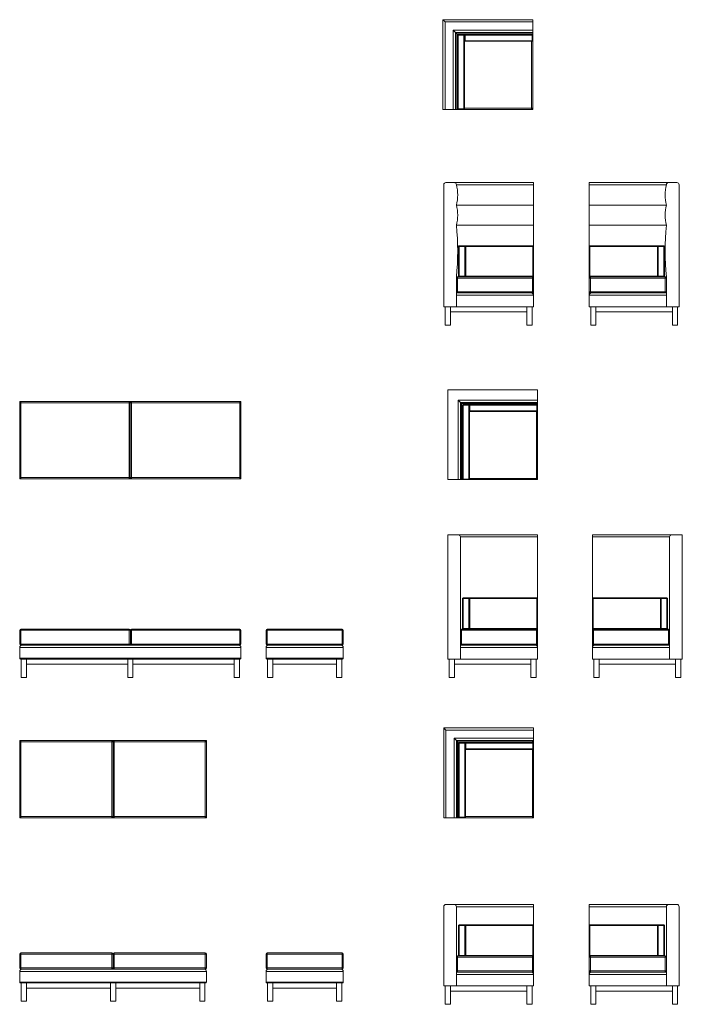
# Model space of a CAD drawing. Header units: millimetres. Extents: x 71 to 61091, y -7 to 19089.
# Tile 1 of 10: x 71 to 5822, y -6 to 8548. Entities that reach past the tile are written whole.
import ezdxf

# ---------------------------------------------------------------- set-up
doc = ezdxf.new("R2010")
doc.units = ezdxf.units.MM

msp = doc.modelspace()

# ---------------------------------------------------------------- linework, layer by layer
at = {"color": 7, "linetype": 'Continuous', "lineweight": 15}
for p, q in [((3763.8, 8527.8), (3743.8, 8547.8)), ((3743.8, 8547.8), (4523.8, 8547.8)), ((3743.8, 7767.8), (3743.8, 8547.8)), ((4523.8, 8527.8), (3763.8, 8527.8)), ((3763.8, 8527.8), (3763.8, 7767.8)), ((4523.8, 8547.8), (4523.8, 8527.8)), ((4523.8, 8457.8), (4523.8, 8527.8)), ((3833.8, 8457.8), (4523.8, 8457.8)), ((3833.8, 7767.8), (3833.8, 8457.8)), ((3833.8, 8457.8), (3853.8, 8437.8)), ((4523.8, 8437.8), (3853.8, 8437.8)), ((3853.8, 8437.8), (3853.8, 7767.8)), ((3865.8, 8425.8), (3853.8, 8437.8)), ((3865.8, 7767.8), (3865.8, 8425.8)), ((3865.8, 8425.8), (4523.8, 8425.8)), ((3871.8, 7772.8), (3871.8, 8414.8)), ((3871.8, 8414.8), (3876.8, 8414.8)), ((3876.8, 8419.8), (3926.8, 8419.8)), ((3876.8, 8414.8), (3876.8, 8419.8)), ((3876.8, 8414.8), (3876.8, 7772.8)), ((3926.8, 8414.8), (3876.8, 8414.8)), ((3926.8, 8419.8), (3926.8, 8414.8)), ((3926.8, 7772.8), (3926.8, 8414.8)), ((3926.8, 8414.8), (3931.8, 8414.8)), ((3931.8, 8414.8), (3936.8, 8414.8)), ((3931.8, 8364.8), (3931.8, 8414.8)), ((3931.8, 8414.8), (3931.8, 7772.8)), ((3936.8, 8414.8), (3936.8, 8419.8)), ((3936.8, 8419.8), (4518.8, 8419.8)), ((4518.8, 8414.8), (3936.8, 8414.8)), ((3936.8, 8414.8), (3936.8, 8364.8)), ((4518.8, 8414.8), (4518.8, 8419.8)), ((4518.8, 8364.8), (4518.8, 8414.8)), ((4518.8, 8414.8), (4523.8, 8414.8)), ((4523.8, 8457.8), (4523.8, 8437.8)), ((4523.8, 8437.8), (4523.8, 8425.8)), ((4523.8, 8425.8), (4523.8, 8414.8)), ((4523.8, 8414.8), (4523.8, 8364.8)), ((3936.8, 8364.8), (3931.8, 8364.8)), ((3936.8, 8364.8), (4518.8, 8364.8)), ((3936.8, 8359.8), (3936.8, 8364.8)), ((4518.8, 8359.8), (3936.8, 8359.8)), ((4523.8, 8364.8), (4518.8, 8364.8)), ((4518.8, 8359.8), (4518.8, 8364.8)), ((4523.8, 8364.8), (4523.8, 7777.8)), ((3763.8, 7767.8), (3743.8, 7767.8)), ((3763.8, 7767.8), (3833.8, 7767.8)), ((3853.8, 7767.8), (3833.8, 7767.8)), ((3865.8, 7767.8), (3853.8, 7767.8)), ((3876.8, 7767.8), (3865.8, 7767.8)), ((3871.8, 7772.8), (3876.8, 7772.8)), ((3876.8, 7772.8), (3926.8, 7772.8)), ((3876.8, 7767.8), (3876.8, 7772.8)), ((3926.8, 7767.8), (3876.8, 7767.8)), ((3926.8, 7772.8), (3931.8, 7772.8)), ((3926.8, 7772.8), (3926.8, 7767.8)), ((4513.8, 7767.8), (3926.8, 7767.8)), ((4513.8, 7777.8), (4523.8, 7777.8)), ((4513.8, 7777.8), (4513.8, 7767.8)), ((4523.8, 7767.8), (4513.8, 7767.8)), ((4523.8, 7767.8), (4520.9, 7770.7)), ((4523.8, 7777.8), (4523.8, 7767.8)), ((3751.1, 7113.5), (3751.1, 6053.5)), ((3771.1, 7133.5), (3841.1, 7133.5)), ((3841.1, 7133.5), (4531.1, 7133.5)), ((4531.1, 7113.5), (3861.1, 7113.5)), ((4531.1, 7133.5), (4531.1, 7113.5)), ((4531.1, 7113.5), (4531.1, 6937.5)), ((5014.6, 7113.5), (5014.6, 7133.5)), ((5014.6, 7133.5), (5704.6, 7133.5)), ((5014.6, 6937.5), (5014.6, 7113.5)), ((5684.6, 7113.5), (5014.6, 7113.5)), ((5704.6, 7133.5), (5774.6, 7133.5)), ((5794.6, 7113.5), (5794.6, 6053.5)), ((3861.1, 6937.5), (4531.1, 6937.5)), ((4531.1, 6937.5), (4531.1, 6761.5)), ((5014.6, 6761.5), (5014.6, 6937.5)), ((5684.6, 6937.5), (5014.6, 6937.5)), ((3861.1, 6761.5), (4531.1, 6761.5)), ((4531.1, 6761.5), (4531.1, 6578.5)), ((5684.6, 6761.5), (5014.6, 6761.5)), ((5014.6, 6578.5), (5014.6, 6761.5)), ((3879.1, 6318.5), (3879.1, 6578.5)), ((3884.1, 6578.5), (3879.1, 6578.5)), ((3884.1, 6583.5), (3934.1, 6583.5)), ((3884.1, 6578.5), (3884.1, 6583.5)), ((3884.1, 6578.5), (3884.1, 6318.5)), ((3934.1, 6578.5), (3884.1, 6578.5)), ((3934.1, 6583.5), (3934.1, 6578.5)), ((3934.1, 6318.5), (3934.1, 6578.5)), ((3939.1, 6578.5), (3934.1, 6578.5)), ((3944.1, 6578.5), (3939.1, 6578.5)), ((3939.1, 6578.5), (3939.1, 6318.5)), ((3944.1, 6578.5), (3944.1, 6583.5)), ((3944.1, 6583.5), (4526.1, 6583.5)), ((4526.1, 6578.5), (3944.1, 6578.5)), ((3944.1, 6578.5), (3944.1, 6318.5)), ((4526.1, 6578.5), (4526.1, 6583.5)), ((4531.1, 6578.5), (4526.1, 6578.5)), ((4526.1, 6318.5), (4526.1, 6578.5)), ((4531.1, 6578.5), (4531.1, 6318.5)), ((5014.6, 6318.5), (5014.6, 6578.5)), ((5019.6, 6578.5), (5014.6, 6578.5)), ((5019.6, 6583.5), (5611.6, 6583.5)), ((5019.6, 6583.5), (5019.6, 6578.5)), ((5019.6, 6578.5), (5019.6, 6318.5)), ((5611.6, 6578.5), (5606.6, 6578.5)), ((5606.6, 6318.5), (5606.6, 6578.5)), ((5611.6, 6583.5), (5661.6, 6583.5)), ((5611.6, 6578.5), (5611.6, 6583.5)), ((5661.6, 6578.5), (5611.6, 6578.5)), ((5611.6, 6578.5), (5611.6, 6318.5)), ((5661.6, 6583.5), (5661.6, 6578.5)), ((5661.6, 6318.5), (5661.6, 6578.5)), ((5666.6, 6578.5), (5661.6, 6578.5)), ((5666.6, 6578.5), (5666.6, 6318.5)), ((3861.1, 6313.5), (3861.1, 6053.5)), ((3861.1, 6313.5), (3871.1, 6313.5)), ((3861.1, 6303.5), (3871.1, 6303.5)), ((3871.1, 6303.5), (3871.1, 6313.5)), ((3871.1, 6313.5), (3884.1, 6313.5)), ((3871.1, 6303.5), (3871.1, 6183.5)), ((4521.1, 6303.5), (3871.1, 6303.5)), ((3884.1, 6318.5), (3879.1, 6318.5)), ((3884.1, 6313.5), (3884.1, 6318.5)), ((3884.1, 6318.5), (3934.1, 6318.5)), ((3934.1, 6313.5), (3884.1, 6313.5)), ((3934.1, 6318.5), (3934.1, 6313.5)), ((3939.1, 6318.5), (3934.1, 6318.5)), ((3934.1, 6313.5), (4521.1, 6313.5)), ((3944.1, 6318.5), (3939.1, 6318.5)), ((3944.1, 6318.5), (4526.1, 6318.5)), ((3944.1, 6313.5), (3944.1, 6318.5)), ((4526.1, 6313.5), (4521.1, 6313.5)), ((4521.1, 6313.5), (4521.1, 6303.5)), ((4521.1, 6183.5), (4521.1, 6303.5)), ((4521.1, 6303.5), (4531.1, 6303.5)), ((4531.1, 6318.5), (4526.1, 6318.5)), ((4526.1, 6313.5), (4526.1, 6318.5)), ((4526.1, 6313.5), (4531.1, 6313.5)), ((4531.1, 6318.5), (4531.1, 6313.5)), ((4531.1, 6313.5), (4531.1, 6303.5)), ((4531.1, 6303.5), (4531.1, 6183.5)), ((5019.6, 6318.5), (5014.6, 6318.5)), ((5014.6, 6313.5), (5014.6, 6318.5)), ((5019.6, 6313.5), (5014.6, 6313.5)), ((5014.6, 6313.5), (5014.6, 6303.5)), ((5014.6, 6183.5), (5014.6, 6303.5)), ((5014.6, 6303.5), (5024.6, 6303.5)), ((5019.6, 6318.5), (5019.6, 6313.5)), ((5024.6, 6313.5), (5019.6, 6313.5)), ((5024.6, 6313.5), (5611.6, 6313.5)), ((5024.6, 6313.5), (5024.6, 6303.5)), ((5024.6, 6303.5), (5024.6, 6183.5)), ((5674.6, 6303.5), (5024.6, 6303.5)), ((5611.6, 6318.5), (5606.6, 6318.5)), ((5611.6, 6313.5), (5611.6, 6318.5)), ((5611.6, 6318.5), (5661.6, 6318.5)), ((5661.6, 6313.5), (5611.6, 6313.5)), ((5661.6, 6318.5), (5661.6, 6313.5)), ((5666.6, 6318.5), (5661.6, 6318.5)), ((5661.6, 6313.5), (5674.6, 6313.5)), ((5674.6, 6313.5), (5674.6, 6303.5)), ((5684.6, 6313.5), (5674.6, 6313.5)), ((5674.6, 6183.5), (5674.6, 6303.5)), ((5674.6, 6303.5), (5684.6, 6303.5)), ((5684.6, 6313.5), (5684.6, 6053.5)), ((3861.1, 6183.5), (3871.1, 6183.5)), ((3861.1, 6173.5), (3871.1, 6173.5)), ((3871.1, 6173.5), (3871.1, 6183.5)), ((3871.1, 6183.5), (4521.1, 6183.5)), ((4521.1, 6173.5), (3871.1, 6173.5)), ((4521.1, 6183.5), (4521.1, 6173.5)), ((4521.1, 6183.5), (4531.1, 6183.5)), ((4531.1, 6183.5), (4531.1, 6153.5)), ((5014.6, 6183.5), (5024.6, 6183.5)), ((5014.6, 6183.5), (5014.6, 6153.5)), ((5024.6, 6183.5), (5674.6, 6183.5)), ((5024.6, 6183.5), (5024.6, 6173.5)), ((5674.6, 6173.5), (5024.6, 6173.5)), ((5674.6, 6183.5), (5684.6, 6183.5)), ((5674.6, 6183.5), (5674.6, 6173.5)), ((5674.6, 6173.5), (5684.6, 6173.5)), ((4531.1, 6153.5), (3861.1, 6153.5)), ((3861.1, 6153.5), (3861.1, 6053.5)), ((4531.1, 6153.5), (4531.1, 6053.5)), ((5014.6, 6153.5), (5014.6, 6053.5)), ((5684.6, 6153.5), (5014.6, 6153.5)), ((5684.6, 6153.5), (5684.6, 6053.5)), ((3751.1, 6053.5), (3861.1, 6053.5)), ((3764.1, 6053.5), (3764.1, 5893.5)), ((3809.1, 6053.5), (3809.1, 6008.5)), ((3809.1, 6053.5), (3809.1, 5893.5)), ((4473.1, 6008.5), (3809.1, 6008.5)), ((3861.1, 6053.5), (4531.1, 6053.5)), ((4473.1, 6053.5), (4473.1, 6008.5)), ((4473.1, 6053.5), (4473.1, 5893.5)), ((4518.1, 6053.5), (4518.1, 5893.5)), ((5014.6, 6053.5), (5684.6, 6053.5)), ((5027.6, 6053.5), (5027.6, 5893.5)), ((5072.6, 6008.5), (5072.6, 6053.5)), ((5072.6, 6053.5), (5072.6, 5893.5)), ((5072.6, 6008.5), (5736.6, 6008.5)), ((5684.6, 6053.5), (5794.6, 6053.5)), ((5736.6, 6008.5), (5736.6, 6053.5)), ((5736.6, 6053.5), (5736.6, 5893.5)), ((5781.6, 6053.5), (5781.6, 5893.5)), ((3764.1, 5893.5), (3809.1, 5893.5)), ((4473.1, 5893.5), (4518.1, 5893.5)), ((5027.6, 5893.5), (5072.6, 5893.5)), ((5736.6, 5893.5), (5781.6, 5893.5)), ((4565.9, 5332.4), (3785.9, 5332.4)), ((3785.9, 5332.4), (3785.9, 4552.4)), ((4565.9, 5242.4), (4565.9, 5332.4)), ((70.7, 5219.7), (70.7, 5229.7)), ((70.7, 5229.7), (80.7, 5229.7)), ((70.7, 5219.7), (80.7, 5219.7)), ((70.7, 4569.7), (70.7, 5219.7)), ((80.7, 5229.7), (80.7, 5219.7)), ((80.7, 5229.7), (1020.7, 5229.7)), ((1020.7, 5219.7), (80.7, 5219.7)), ((80.7, 5219.7), (80.7, 4569.7)), ((1020.7, 5229.7), (1020.7, 5219.7)), ((1020.7, 5229.7), (1040.7, 5229.7)), ((1020.7, 5219.7), (1030.7, 5219.7)), ((1020.7, 4569.7), (1020.7, 5219.7)), ((1030.7, 5219.7), (1030.7, 4569.7)), ((1030.7, 5219.7), (1040.7, 5219.7)), ((1040.7, 5229.7), (1040.7, 5219.7)), ((1040.7, 5229.7), (1980.7, 5229.7)), ((1980.7, 5219.7), (1040.7, 5219.7)), ((1040.7, 5219.7), (1040.7, 4569.7)), ((1980.7, 5229.7), (1980.7, 5219.7)), ((1980.7, 5229.7), (1990.7, 5229.7)), ((1980.7, 5219.7), (1990.7, 5219.7)), ((1980.7, 4569.7), (1980.7, 5219.7)), ((1990.7, 5229.7), (1990.7, 5219.7)), ((1990.7, 5219.7), (1990.7, 4569.7)), ((3875.9, 5242.4), (4565.9, 5242.4)), ((3875.9, 4552.4), (3875.9, 5242.4)), ((3875.9, 5242.4), (3895.9, 5222.4)), ((3895.9, 5222.4), (3895.9, 4552.4)), ((4565.9, 5222.4), (3895.9, 5222.4)), ((3905.9, 5222.4), (3905.9, 5212.4)), ((4555.9, 5212.4), (4555.9, 5222.4)), ((4565.9, 5242.4), (4565.9, 5222.4)), ((4565.9, 5222.4), (4565.9, 5212.4)), ((3895.9, 5212.4), (3905.9, 5212.4)), ((4555.9, 5212.4), (3905.9, 5212.4)), ((3905.9, 5212.4), (3905.9, 4562.4)), ((3913.9, 4557.4), (3913.9, 5199.4)), ((3913.9, 5199.4), (3918.9, 5199.4)), ((3918.9, 5204.4), (3968.9, 5204.4)), ((3918.9, 5199.4), (3918.9, 5204.4)), ((3918.9, 5199.4), (3918.9, 4557.4)), ((3968.9, 5199.4), (3918.9, 5199.4)), ((3968.9, 5204.4), (3968.9, 5199.4)), ((3968.9, 4557.4), (3968.9, 5199.4)), ((3968.9, 5199.4), (3973.9, 5199.4)), ((3973.9, 5149.4), (3973.9, 5199.4)), ((3973.9, 5199.4), (3978.9, 5199.4)), ((3973.9, 5199.4), (3973.9, 4557.4)), ((3978.9, 5149.4), (3973.9, 5149.4)), ((3978.9, 5199.4), (3978.9, 5204.4)), ((3978.9, 5204.4), (4560.9, 5204.4)), ((3978.9, 5199.4), (3978.9, 5149.4)), ((4560.9, 5199.4), (3978.9, 5199.4)), ((3978.9, 5149.4), (4560.9, 5149.4)), ((3978.9, 5144.4), (3978.9, 5149.4)), ((4560.9, 5144.4), (3978.9, 5144.4)), ((4555.9, 5212.4), (4565.9, 5212.4)), ((4560.9, 5199.4), (4560.9, 5204.4)), ((4560.9, 5149.4), (4560.9, 5199.4)), ((4560.9, 5199.4), (4565.9, 5199.4)), ((4565.9, 5149.4), (4560.9, 5149.4)), ((4560.9, 5144.4), (4560.9, 5149.4)), ((4565.9, 5212.4), (4565.9, 5199.4)), ((4565.9, 5199.4), (4565.9, 5149.4)), ((4565.9, 5149.4), (4565.9, 4562.4)), ((80.7, 4569.7), (70.7, 4569.7)), ((70.7, 4559.7), (70.7, 4569.7)), ((80.7, 4559.7), (70.7, 4559.7)), ((80.7, 4569.7), (1020.7, 4569.7)), ((80.7, 4569.7), (80.7, 4559.7)), ((1020.7, 4559.7), (80.7, 4559.7)), ((1030.7, 4569.7), (1020.7, 4569.7)), ((1020.7, 4569.7), (1020.7, 4559.7)), ((1040.7, 4559.7), (1020.7, 4559.7)), ((1040.7, 4569.7), (1030.7, 4569.7)), ((1040.7, 4569.7), (1980.7, 4569.7)), ((1040.7, 4569.7), (1040.7, 4559.7)), ((1980.7, 4559.7), (1040.7, 4559.7)), ((1990.7, 4569.7), (1980.7, 4569.7)), ((1980.7, 4569.7), (1980.7, 4559.7)), ((1990.7, 4559.7), (1980.7, 4559.7)), ((1990.7, 4569.7), (1990.7, 4559.7)), ((3785.9, 4552.4), (3875.9, 4552.4)), ((3895.9, 4552.4), (3875.9, 4552.4)), ((3895.9, 4562.4), (3905.9, 4562.4)), ((3905.9, 4552.4), (3895.9, 4552.4)), ((3905.9, 4552.4), (3905.9, 4562.4)), ((3918.9, 4552.4), (3905.9, 4552.4)), ((3913.9, 4557.4), (3918.9, 4557.4)), ((3918.9, 4557.4), (3968.9, 4557.4)), ((3918.9, 4552.4), (3918.9, 4557.4)), ((3968.9, 4552.4), (3918.9, 4552.4)), ((3968.9, 4557.4), (3973.9, 4557.4)), ((3968.9, 4557.4), (3968.9, 4552.4)), ((4555.9, 4552.4), (3968.9, 4552.4)), ((4555.9, 4562.4), (4565.9, 4562.4)), ((4555.9, 4562.4), (4555.9, 4552.4)), ((4565.9, 4552.4), (4555.9, 4552.4)), ((4565.9, 4552.4), (4563, 4555.3)), ((4565.9, 4562.4), (4565.9, 4552.4)), ((3785.9, 4073.8), (3785.9, 2993.8)), ((3785.9, 4073.8), (3875.9, 4073.8)), ((3875.9, 4073.8), (4565.9, 4073.8)), ((3895.9, 4053.8), (3895.9, 2993.8)), ((4565.9, 4053.8), (3895.9, 4053.8)), ((4565.9, 4073.8), (4565.9, 4053.8)), ((4565.9, 4053.8), (4565.9, 3518.8)), ((5042.3, 4053.8), (5042.3, 4073.8)), ((5042.3, 4073.8), (5732.3, 4073.8)), ((5712.3, 4053.8), (5042.3, 4053.8)), ((5042.3, 4053.8), (5042.3, 3518.8)), ((5712.3, 4053.8), (5712.3, 2993.8)), ((5732.3, 4073.8), (5822.3, 4073.8)), ((5822.3, 4073.8), (5822.3, 2993.8)), ((3918.9, 3518.8), (3913.9, 3518.8)), ((3913.9, 3258.8), (3913.9, 3518.8)), ((3918.9, 3518.8), (3918.9, 3523.8)), ((3918.9, 3523.8), (3968.9, 3523.8)), ((3968.9, 3518.8), (3918.9, 3518.8)), ((3918.9, 3518.8), (3918.9, 3258.8)), ((3968.9, 3523.8), (3968.9, 3518.8)), ((3973.9, 3518.8), (3968.9, 3518.8)), ((3968.9, 3258.8), (3968.9, 3518.8)), ((3978.9, 3518.8), (3973.9, 3518.8)), ((3973.9, 3518.8), (3973.9, 3258.8)), ((3978.9, 3518.8), (3978.9, 3523.8)), ((3978.9, 3523.8), (4560.9, 3523.8)), ((3978.9, 3518.8), (3978.9, 3258.8)), ((4560.9, 3518.8), (3978.9, 3518.8)), ((4560.9, 3518.8), (4560.9, 3523.8)), ((4560.9, 3258.8), (4560.9, 3518.8)), ((4565.9, 3518.8), (4560.9, 3518.8)), ((4565.9, 3518.8), (4565.9, 3258.8)), ((5042.3, 3258.8), (5042.3, 3518.8)), ((5047.3, 3518.8), (5042.3, 3518.8)), ((5047.3, 3523.8), (5639.3, 3523.8)), ((5047.3, 3523.8), (5047.3, 3518.8)), ((5047.3, 3518.8), (5047.3, 3258.8)), ((5639.3, 3518.8), (5634.3, 3518.8)), ((5634.3, 3258.8), (5634.3, 3518.8)), ((5639.3, 3523.8), (5689.3, 3523.8)), ((5639.3, 3518.8), (5639.3, 3523.8)), ((5639.3, 3518.8), (5639.3, 3258.8)), ((5689.3, 3518.8), (5639.3, 3518.8)), ((5689.3, 3523.8), (5689.3, 3518.8)), ((5689.3, 3258.8), (5689.3, 3518.8)), ((5694.3, 3518.8), (5689.3, 3518.8)), ((5694.3, 3518.8), (5694.3, 3258.8)), ((81.2, 3253.8), (1021.2, 3253.8)), ((81.2, 3253.8), (81.2, 3243.8)), ((1021.2, 3253.8), (1021.2, 3243.8)), ((1041.2, 3253.8), (1981.2, 3253.8)), ((1041.2, 3253.8), (1041.2, 3243.8)), ((1981.2, 3253.8), (1981.2, 3243.8)), ((2219.5, 3243.8), (2219.5, 3253.8)), ((2219.5, 3253.8), (2869.5, 3253.8)), ((2869.5, 3253.8), (2869.5, 3243.8)), ((3905.9, 3243.8), (3905.9, 3253.8)), ((3905.9, 3253.8), (3918.9, 3253.8)), ((3918.9, 3258.8), (3913.9, 3258.8)), ((3918.9, 3253.8), (3918.9, 3258.8)), ((3918.9, 3258.8), (3968.9, 3258.8)), ((3968.9, 3253.8), (3918.9, 3253.8)), ((3968.9, 3258.8), (3968.9, 3253.8)), ((3973.9, 3258.8), (3968.9, 3258.8)), ((3968.9, 3253.8), (4555.9, 3253.8)), ((3978.9, 3258.8), (3973.9, 3258.8)), ((3978.9, 3258.8), (4560.9, 3258.8)), ((3978.9, 3253.8), (3978.9, 3258.8)), ((4560.9, 3253.8), (4555.9, 3253.8)), ((4555.9, 3253.8), (4555.9, 3243.8)), ((4565.9, 3258.8), (4560.9, 3258.8)), ((4560.9, 3253.8), (4560.9, 3258.8)), ((4565.9, 3258.8), (4565.9, 3243.8)), ((5047.3, 3258.8), (5042.3, 3258.8)), ((5042.3, 3258.8), (5042.3, 3243.8)), ((5047.3, 3258.8), (5047.3, 3253.8)), ((5052.3, 3253.8), (5047.3, 3253.8)), ((5052.3, 3253.8), (5639.3, 3253.8)), ((5052.3, 3253.8), (5052.3, 3243.8)), ((5639.3, 3258.8), (5634.3, 3258.8)), ((5639.3, 3253.8), (5639.3, 3258.8)), ((5639.3, 3258.8), (5689.3, 3258.8)), ((5689.3, 3253.8), (5639.3, 3253.8)), ((5689.3, 3258.8), (5689.3, 3253.8)), ((5694.3, 3258.8), (5689.3, 3258.8)), ((5689.3, 3253.8), (5702.3, 3253.8)), ((5702.3, 3253.8), (5702.3, 3243.8)), ((81.2, 3243.8), (71.2, 3243.8)), ((71.2, 3123.8), (71.2, 3243.8)), ((1021.2, 3243.8), (81.2, 3243.8)), ((81.2, 3243.8), (81.2, 3123.8)), ((1021.2, 3123.8), (1021.2, 3243.8)), ((1031.2, 3243.8), (1021.2, 3243.8)), ((1031.2, 3243.8), (1031.2, 3123.8)), ((1041.2, 3243.8), (1031.2, 3243.8)), ((1041.2, 3243.8), (1041.2, 3123.8)), ((1981.2, 3243.8), (1041.2, 3243.8)), ((1981.2, 3123.8), (1981.2, 3243.8)), ((1991.2, 3243.8), (1981.2, 3243.8)), ((1991.2, 3243.8), (1991.2, 3123.8)), ((2209.5, 3123.8), (2209.5, 3243.8)), ((2219.5, 3243.8), (2209.5, 3243.8)), ((2869.5, 3243.8), (2219.5, 3243.8)), ((2219.5, 3243.8), (2219.5, 3123.8)), ((2869.5, 3123.8), (2869.5, 3243.8)), ((2879.5, 3243.8), (2869.5, 3243.8)), ((2879.5, 3243.8), (2879.5, 3123.8)), ((3895.9, 3243.8), (3905.9, 3243.8)), ((3905.9, 3243.8), (3905.9, 3123.8)), ((4555.9, 3243.8), (3905.9, 3243.8)), ((4555.9, 3123.8), (4555.9, 3243.8)), ((4555.9, 3243.8), (4565.9, 3243.8)), ((4565.9, 3243.8), (4565.9, 3123.8)), ((5042.3, 3123.8), (5042.3, 3243.8)), ((5042.3, 3243.8), (5052.3, 3243.8)), ((5052.3, 3243.8), (5052.3, 3123.8)), ((5702.3, 3243.8), (5052.3, 3243.8)), ((5702.3, 3123.8), (5702.3, 3243.8)), ((5702.3, 3243.8), (5712.3, 3243.8)), ((81.2, 3123.8), (71.2, 3123.8)), ((1991.2, 3093.8), (71.2, 3093.8)), ((71.2, 3093.8), (71.2, 2999.8)), ((81.2, 3123.8), (81.2, 3113.8)), ((81.2, 3123.8), (1021.2, 3123.8)), ((1021.2, 3113.8), (81.2, 3113.8)), ((1021.2, 3123.8), (1021.2, 3113.8)), ((1031.2, 3123.8), (1021.2, 3123.8)), ((1021.2, 3113.8), (1041.2, 3113.8)), ((1041.2, 3123.8), (1031.2, 3123.8)), ((1041.2, 3123.8), (1981.2, 3123.8)), ((1041.2, 3123.8), (1041.2, 3113.8)), ((1981.2, 3113.8), (1041.2, 3113.8)), ((1981.2, 3123.8), (1981.2, 3113.8)), ((1991.2, 3123.8), (1981.2, 3123.8)), ((1991.2, 3093.8), (1991.2, 2999.8)), ((2219.5, 3123.8), (2209.5, 3123.8)), ((2879.5, 3093.8), (2209.5, 3093.8)), ((2209.5, 3093.8), (2209.5, 2999.8)), ((2219.5, 3123.8), (2869.5, 3123.8)), ((2219.5, 3123.8), (2219.5, 3113.8)), ((2869.5, 3113.8), (2219.5, 3113.8)), ((2879.5, 3123.8), (2869.5, 3123.8)), ((2869.5, 3113.8), (2869.5, 3123.8)), ((2879.5, 3093.8), (2879.5, 2999.8)), ((3895.9, 3123.8), (3905.9, 3123.8)), ((3895.9, 3113.8), (3905.9, 3113.8)), ((4565.9, 3093.8), (3895.9, 3093.8)), ((3895.9, 3093.8), (3895.9, 2993.8)), ((3905.9, 3113.8), (3905.9, 3123.8)), ((3905.9, 3123.8), (4555.9, 3123.8)), ((4555.9, 3113.8), (3905.9, 3113.8)), ((4555.9, 3123.8), (4555.9, 3113.8)), ((4555.9, 3123.8), (4565.9, 3123.8)), ((4565.9, 3123.8), (4565.9, 3093.8)), ((4565.9, 3093.8), (4565.9, 2993.8)), ((5042.3, 3123.8), (5052.3, 3123.8)), ((5042.3, 3123.8), (5042.3, 3093.8)), ((5712.3, 3093.8), (5042.3, 3093.8)), ((5042.3, 3093.8), (5042.3, 2993.8)), ((5052.3, 3123.8), (5702.3, 3123.8)), ((5052.3, 3123.8), (5052.3, 3113.8)), ((5702.3, 3113.8), (5052.3, 3113.8)), ((5702.3, 3123.8), (5712.3, 3123.8)), ((5702.3, 3123.8), (5702.3, 3113.8)), ((5702.3, 3113.8), (5712.3, 3113.8)), ((5712.3, 3093.8), (5712.3, 2993.8)), ((71.2, 2999.8), (1991.2, 2999.8)), ((2209.5, 2999.8), (2879.5, 2999.8)), ((1985.2, 2993.8), (77.2, 2993.8)), ((84.2, 2993.8), (84.2, 2833.8)), ((129.2, 2948.8), (129.2, 2993.8)), ((129.2, 2993.8), (129.2, 2833.8)), ((129.2, 2948.8), (1008.7, 2948.8)), ((1008.7, 2948.8), (1008.7, 2993.8)), ((1008.7, 2993.8), (1008.7, 2833.8)), ((1053.7, 2948.8), (1053.7, 2993.8)), ((1053.7, 2993.8), (1053.7, 2833.8)), ((1053.7, 2948.8), (1933.2, 2948.8)), ((1933.2, 2948.8), (1933.2, 2993.8)), ((1933.2, 2993.8), (1933.2, 2833.8)), ((1978.2, 2993.8), (1978.2, 2833.8)), ((2873.5, 2993.8), (2215.5, 2993.8)), ((2222.5, 2993.8), (2222.5, 2833.8)), ((2267.5, 2948.8), (2267.5, 2993.8)), ((2267.5, 2993.8), (2267.5, 2833.8)), ((2267.5, 2948.8), (2821.5, 2948.8)), ((2821.5, 2948.8), (2821.5, 2993.8)), ((2821.5, 2993.8), (2821.5, 2833.8)), ((2866.5, 2993.8), (2866.5, 2833.8)), ((3785.9, 2993.8), (3895.9, 2993.8)), ((3798.9, 2993.8), (3798.9, 2833.8)), ((3843.9, 2993.8), (3843.9, 2948.8)), ((3843.9, 2993.8), (3843.9, 2833.8)), ((4507.9, 2948.8), (3843.9, 2948.8)), ((3895.9, 2993.8), (4565.9, 2993.8)), ((4507.9, 2993.8), (4507.9, 2948.8)), ((4507.9, 2993.8), (4507.9, 2833.8)), ((4552.9, 2993.8), (4552.9, 2833.8)), ((5042.3, 2993.8), (5712.3, 2993.8)), ((5055.3, 2993.8), (5055.3, 2833.8)), ((5100.3, 2948.8), (5100.3, 2993.8)), ((5100.3, 2993.8), (5100.3, 2833.8)), ((5100.3, 2948.8), (5764.3, 2948.8)), ((5712.3, 2993.8), (5822.3, 2993.8)), ((5764.3, 2948.8), (5764.3, 2993.8)), ((5764.3, 2993.8), (5764.3, 2833.8)), ((5809.3, 2993.8), (5809.3, 2833.8)), ((84.2, 2833.8), (129.2, 2833.8)), ((1008.7, 2833.8), (1053.7, 2833.8)), ((1933.2, 2833.8), (1978.2, 2833.8)), ((2222.5, 2833.8), (2267.5, 2833.8)), ((2821.5, 2833.8), (2866.5, 2833.8)), ((3798.9, 2833.8), (3843.9, 2833.8)), ((4507.9, 2833.8), (4552.9, 2833.8)), ((5055.3, 2833.8), (5100.3, 2833.8)), ((5764.3, 2833.8), (5809.3, 2833.8)), ((3771.1, 2375.1), (3751.1, 2395.1)), ((3751.1, 2395.1), (4531.1, 2395.1)), ((3751.1, 1615.1), (3751.1, 2395.1)), ((4531.1, 2395.1), (4531.1, 2375.1)), ((4531.1, 2375.1), (3771.1, 2375.1)), ((3771.1, 2375.1), (3771.1, 1615.1)), ((4531.1, 2305.1), (4531.1, 2375.1)), ((71.2, 2275.1), (71.2, 2285.1)), ((71.2, 2285.1), (74.1, 2282.2)), ((71.2, 2285.1), (81.2, 2285.1)), ((71.2, 2275.1), (81.2, 2275.1)), ((71.2, 1625.1), (71.2, 2275.1)), ((81.2, 2285.1), (81.2, 2275.1)), ((81.2, 2285.1), (871.2, 2285.1)), ((871.2, 2275.1), (81.2, 2275.1)), ((81.2, 2275.1), (81.2, 1625.1)), ((871.2, 2285.1), (871.2, 2275.1)), ((871.2, 2285.1), (891.2, 2285.1)), ((871.2, 2275.1), (881.2, 2275.1)), ((871.2, 1625.1), (871.2, 2275.1)), ((881.2, 2275.1), (881.2, 1625.1)), ((881.2, 2275.1), (891.2, 2275.1)), ((891.2, 2285.1), (891.2, 2275.1)), ((891.2, 2285.1), (1681.2, 2285.1)), ((1681.2, 2275.1), (891.2, 2275.1)), ((891.2, 2275.1), (891.2, 1625.1)), ((1681.2, 2285.1), (1681.2, 2275.1)), ((1681.2, 2285.1), (1691.2, 2285.1)), ((1681.2, 2275.1), (1691.2, 2275.1)), ((1681.2, 1625.1), (1681.2, 2275.1)), ((1691.2, 2285.1), (1688.3, 2282.2)), ((1691.2, 2285.1), (1691.2, 2275.1)), ((1691.2, 2275.1), (1691.2, 1625.1)), ((3841.1, 2305.1), (4531.1, 2305.1)), ((3841.1, 1615.1), (3841.1, 2305.1)), ((3861.1, 2285.1), (3841.1, 2305.1)), ((3861.1, 2285.1), (3861.1, 1615.1)), ((4531.1, 2285.1), (3861.1, 2285.1)), ((3861.1, 2275.1), (3871.1, 2275.1)), ((3871.1, 2285.1), (3871.1, 2275.1)), ((4521.1, 2275.1), (3871.1, 2275.1)), ((3871.1, 2275.1), (3871.1, 1625.1)), ((3879.1, 2262.1), (3884.1, 2262.1)), ((3879.1, 1620.1), (3879.1, 2262.1)), ((3884.1, 2267.1), (3934.1, 2267.1)), ((3884.1, 2262.1), (3884.1, 2267.1)), ((3884.1, 2262.1), (3884.1, 1620.1)), ((3934.1, 2262.1), (3884.1, 2262.1)), ((3934.1, 2267.1), (3934.1, 2262.1)), ((3934.1, 1620.1), (3934.1, 2262.1)), ((3934.1, 2262.1), (3939.1, 2262.1)), ((3939.1, 2262.1), (3944.1, 2262.1)), ((3939.1, 2212.1), (3939.1, 2262.1)), ((3939.1, 2262.1), (3939.1, 1620.1)), ((3944.1, 2262.1), (3944.1, 2267.1)), ((3944.1, 2267.1), (4526.1, 2267.1)), ((3944.1, 2262.1), (3944.1, 2212.1)), ((4526.1, 2262.1), (3944.1, 2262.1)), ((4521.1, 2275.1), (4521.1, 2285.1)), ((4521.1, 2275.1), (4531.1, 2275.1)), ((4526.1, 2262.1), (4526.1, 2267.1)), ((4526.1, 2262.1), (4531.1, 2262.1)), ((4526.1, 2212.1), (4526.1, 2262.1)), ((4531.1, 2305.1), (4531.1, 2285.1)), ((4531.1, 2285.1), (4531.1, 2275.1)), ((4531.1, 2275.1), (4531.1, 2262.1)), ((4531.1, 2262.1), (4531.1, 2212.1)), ((3944.1, 2212.1), (3939.1, 2212.1)), ((3944.1, 2212.1), (4526.1, 2212.1)), ((3944.1, 2207.1), (3944.1, 2212.1)), ((4526.1, 2207.1), (3944.1, 2207.1)), ((4531.1, 2212.1), (4526.1, 2212.1)), ((4526.1, 2207.1), (4526.1, 2212.1)), ((4531.1, 2212.1), (4531.1, 1625.1)), ((81.2, 1625.1), (71.2, 1625.1)), ((71.2, 1615.1), (71.2, 1625.1)), ((74.1, 1618.1), (71.2, 1615.1)), ((81.2, 1615.1), (71.2, 1615.1)), ((81.2, 1625.1), (871.2, 1625.1)), ((81.2, 1625.1), (81.2, 1615.1)), ((871.2, 1615.1), (81.2, 1615.1)), ((881.2, 1625.1), (871.2, 1625.1)), ((871.2, 1625.1), (871.2, 1615.1)), ((891.2, 1615.1), (871.2, 1615.1)), ((891.2, 1625.1), (881.2, 1625.1)), ((891.2, 1625.1), (1681.2, 1625.1)), ((891.2, 1625.1), (891.2, 1615.1)), ((1681.2, 1615.1), (891.2, 1615.1)), ((1691.2, 1625.1), (1681.2, 1625.1)), ((1681.2, 1625.1), (1681.2, 1615.1)), ((1691.2, 1615.1), (1681.2, 1615.1)), ((1688.3, 1618.1), (1691.2, 1615.1)), ((1691.2, 1625.1), (1691.2, 1615.1)), ((3771.1, 1615.1), (3751.1, 1615.1)), ((3771.1, 1615.1), (3841.1, 1615.1)), ((3861.1, 1615.1), (3841.1, 1615.1)), ((3861.1, 1625.1), (3871.1, 1625.1)), ((3871.1, 1615.1), (3861.1, 1615.1)), ((3871.1, 1615.1), (3871.1, 1625.1)), ((3884.1, 1615.1), (3871.1, 1615.1)), ((3879.1, 1620.1), (3884.1, 1620.1)), ((3884.1, 1620.1), (3934.1, 1620.1)), ((3884.1, 1615.1), (3884.1, 1620.1)), ((3934.1, 1615.1), (3884.1, 1615.1)), ((3934.1, 1620.1), (3939.1, 1620.1)), ((3934.1, 1620.1), (3934.1, 1615.1)), ((4521.1, 1615.1), (3934.1, 1615.1)), ((4521.1, 1625.1), (4531.1, 1625.1)), ((4521.1, 1625.1), (4521.1, 1615.1)), ((4531.1, 1615.1), (4521.1, 1615.1)), ((4531.1, 1615.1), (4528.1, 1618.1)), ((4531.1, 1625.1), (4531.1, 1615.1)), ((3771.1, 862), (3841.1, 862)), ((3841.1, 862), (4531.1, 862)), ((4531.1, 862), (4531.1, 842)), ((5014.6, 842), (5014.6, 862)), ((5014.6, 862), (5704.6, 862)), ((5704.6, 862), (5774.6, 862)), ((3751.1, 842), (3751.1, 154)), ((3861.1, 842), (3861.1, 154)), ((4531.1, 842), (3861.1, 842)), ((4531.1, 842), (4531.1, 679)), ((5684.6, 842), (5014.6, 842)), ((5014.6, 842), (5014.6, 679)), ((5684.6, 842), (5684.6, 154)), ((5794.6, 842), (5794.6, 154)), ((3879.1, 419), (3879.1, 679)), ((3884.1, 679), (3879.1, 679)), ((3884.1, 679), (3884.1, 684)), ((3884.1, 684), (3934.1, 684)), ((3884.1, 679), (3884.1, 419)), ((3934.1, 679), (3884.1, 679)), ((3934.1, 684), (3934.1, 679)), ((3939.1, 679), (3934.1, 679)), ((3934.1, 419), (3934.1, 679)), ((3944.1, 679), (3939.1, 679)), ((3939.1, 679), (3939.1, 419)), ((3944.1, 679), (3944.1, 684)), ((3944.1, 684), (4526.1, 684)), ((3944.1, 679), (3944.1, 419)), ((4526.1, 679), (3944.1, 679)), ((4526.1, 679), (4526.1, 684)), ((4526.1, 419), (4526.1, 679)), ((4531.1, 679), (4526.1, 679)), ((4531.1, 679), (4531.1, 419)), ((5014.6, 419), (5014.6, 679)), ((5019.6, 679), (5014.6, 679)), ((5019.6, 684), (5611.6, 684)), ((5019.6, 684), (5019.6, 679)), ((5019.6, 679), (5019.6, 419)), ((5611.6, 679), (5606.6, 679)), ((5606.6, 419), (5606.6, 679)), ((5611.6, 684), (5661.6, 684)), ((5611.6, 679), (5611.6, 684)), ((5611.6, 679), (5611.6, 419)), ((5661.6, 679), (5611.6, 679)), ((5661.6, 684), (5661.6, 679)), ((5661.6, 419), (5661.6, 679)), ((5666.6, 679), (5661.6, 679)), ((5666.6, 679), (5666.6, 419)), ((81.2, 429.9), (71.2, 429.9)), ((71.2, 309.9), (71.2, 429.9)), ((81.2, 439.9), (871.2, 439.9)), ((81.2, 439.9), (81.2, 429.9)), ((871.2, 429.9), (81.2, 429.9)), ((81.2, 429.9), (81.2, 309.9)), ((871.2, 439.9), (871.2, 429.9)), ((871.2, 309.9), (871.2, 429.9)), ((881.2, 429.9), (871.2, 429.9)), ((881.2, 429.9), (881.2, 309.9)), ((891.2, 429.9), (881.2, 429.9)), ((891.2, 439.9), (1681.2, 439.9)), ((891.2, 439.9), (891.2, 429.9)), ((891.2, 429.9), (891.2, 309.9)), ((1681.2, 429.9), (891.2, 429.9)), ((1681.2, 439.9), (1681.2, 429.9)), ((1681.2, 309.9), (1681.2, 429.9)), ((1691.2, 429.9), (1681.2, 429.9)), ((1691.2, 429.9), (1691.2, 309.9)), ((2219.5, 429.9), (2209.5, 429.9)), ((2209.5, 309.9), (2209.5, 429.9)), ((2219.5, 429.9), (2219.5, 439.9)), ((2219.5, 439.9), (2869.5, 439.9)), ((2869.5, 429.9), (2219.5, 429.9)), ((2219.5, 429.9), (2219.5, 309.9)), ((2869.5, 439.9), (2869.5, 429.9)), ((2869.5, 309.9), (2869.5, 429.9)), ((2879.5, 429.9), (2869.5, 429.9)), ((2879.5, 429.9), (2879.5, 309.9)), ((3861.1, 404), (3871.1, 404)), ((3871.1, 414), (3884.1, 414)), ((3871.1, 404), (3871.1, 414)), ((3871.1, 404), (3871.1, 284)), ((4521.1, 404), (3871.1, 404)), ((3884.1, 419), (3879.1, 419)), ((3884.1, 414), (3884.1, 419)), ((3884.1, 419), (3934.1, 419)), ((3934.1, 414), (3884.1, 414)), ((3934.1, 419), (3934.1, 414)), ((3939.1, 419), (3934.1, 419)), ((3934.1, 414), (4521.1, 414)), ((3944.1, 419), (3939.1, 419)), ((3944.1, 419), (4526.1, 419)), ((3944.1, 414), (3944.1, 419)), ((4526.1, 414), (4521.1, 414)), ((4521.1, 414), (4521.1, 404)), ((4521.1, 284), (4521.1, 404)), ((4521.1, 404), (4531.1, 404)), ((4531.1, 419), (4526.1, 419)), ((4526.1, 414), (4526.1, 419)), ((4531.1, 419), (4531.1, 404)), ((4531.1, 404), (4531.1, 284)), ((5019.6, 419), (5014.6, 419)), ((5014.6, 419), (5014.6, 404)), ((5014.6, 284), (5014.6, 404)), ((5014.6, 404), (5024.6, 404)), ((5019.6, 419), (5019.6, 414)), ((5024.6, 414), (5019.6, 414)), ((5024.6, 414), (5611.6, 414)), ((5024.6, 414), (5024.6, 404)), ((5024.6, 404), (5024.6, 284)), ((5674.6, 404), (5024.6, 404)), ((5611.6, 419), (5606.6, 419)), ((5611.6, 414), (5611.6, 419)), ((5611.6, 419), (5661.6, 419)), ((5661.6, 414), (5611.6, 414)), ((5661.6, 419), (5661.6, 414)), ((5666.6, 419), (5661.6, 419)), ((5661.6, 414), (5674.6, 414)), ((5674.6, 414), (5674.6, 404)), ((5674.6, 284), (5674.6, 404)), ((5674.6, 404), (5684.6, 404)), ((81.2, 309.9), (71.2, 309.9)), ((1691.2, 279.9), (71.2, 279.9)), ((71.2, 279.9), (71.2, 185.9)), ((81.2, 309.9), (81.2, 299.9)), ((81.2, 309.9), (871.2, 309.9)), ((871.2, 299.9), (81.2, 299.9)), ((871.2, 309.9), (871.2, 299.9)), ((881.2, 309.9), (871.2, 309.9)), ((871.2, 299.9), (891.2, 299.9)), ((891.2, 309.9), (881.2, 309.9)), ((891.2, 309.9), (1681.2, 309.9)), ((891.2, 309.9), (891.2, 299.9)), ((1681.2, 299.9), (891.2, 299.9)), ((1681.2, 309.9), (1681.2, 299.9)), ((1691.2, 309.9), (1681.2, 309.9)), ((1691.2, 279.9), (1691.2, 185.9)), ((2219.5, 309.9), (2209.5, 309.9)), ((2879.5, 279.9), (2209.5, 279.9)), ((2209.5, 279.9), (2209.5, 185.9)), ((2219.5, 309.9), (2869.5, 309.9)), ((2219.5, 309.9), (2219.5, 299.9)), ((2869.5, 299.9), (2219.5, 299.9)), ((2879.5, 309.9), (2869.5, 309.9)), ((2869.5, 299.9), (2869.5, 309.9)), ((2879.5, 279.9), (2879.5, 185.9)), ((3861.1, 284), (3871.1, 284)), ((3861.1, 274), (3871.1, 274)), ((3871.1, 274), (3871.1, 284)), ((3871.1, 284), (4521.1, 284)), ((4521.1, 274), (3871.1, 274)), ((4521.1, 284), (4521.1, 274)), ((4521.1, 284), (4531.1, 284)), ((4531.1, 284), (4531.1, 254)), ((5014.6, 284), (5024.6, 284)), ((5014.6, 284), (5014.6, 254)), ((5024.6, 284), (5674.6, 284)), ((5024.6, 284), (5024.6, 274)), ((5674.6, 274), (5024.6, 274)), ((5674.6, 284), (5684.6, 284)), ((5674.6, 284), (5674.6, 274)), ((5674.6, 274), (5684.6, 274)), ((71.2, 185.9), (1691.2, 185.9)), ((1685.2, 179.9), (77.2, 179.9)), ((84.2, 179.9), (84.2, 19.9)), ((129.2, 134.9), (129.2, 179.9)), ((129.2, 179.9), (129.2, 19.9)), ((858.7, 134.9), (858.7, 179.9)), ((858.7, 179.9), (858.7, 19.9)), ((903.7, 134.9), (903.7, 179.9)), ((903.7, 179.9), (903.7, 19.9)), ((1633.2, 134.9), (1633.2, 179.9)), ((1633.2, 179.9), (1633.2, 19.9)), ((1678.2, 179.9), (1678.2, 19.9)), ((2209.5, 185.9), (2879.5, 185.9)), ((2873.5, 179.9), (2215.5, 179.9)), ((2222.5, 179.9), (2222.5, 19.9)), ((2267.5, 134.9), (2267.5, 179.9)), ((2267.5, 179.9), (2267.5, 19.9)), ((2821.5, 134.9), (2821.5, 179.9)), ((2821.5, 179.9), (2821.5, 19.9)), ((2866.5, 179.9), (2866.5, 19.9)), ((4531.1, 254), (3861.1, 254)), ((3861.1, 254), (3861.1, 154)), ((4531.1, 254), (4531.1, 154)), ((5684.6, 254), (5014.6, 254)), ((5014.6, 254), (5014.6, 154)), ((5684.6, 254), (5684.6, 154)), ((129.2, 134.9), (858.7, 134.9)), ((903.7, 134.9), (1633.2, 134.9)), ((2267.5, 134.9), (2821.5, 134.9)), ((3751.1, 154), (3861.1, 154)), ((3764.1, 154), (3764.1, -6)), ((3809.1, 154), (3809.1, 109)), ((3809.1, 154), (3809.1, -6)), ((4473.1, 109), (3809.1, 109)), ((3861.1, 154), (4531.1, 154)), ((4473.1, 154), (4473.1, 109)), ((4473.1, 154), (4473.1, -6)), ((4518.1, 154), (4518.1, -6)), ((5014.6, 154), (5684.6, 154)), ((5027.6, 154), (5027.6, -6)), ((5072.6, 109), (5072.6, 154)), ((5072.6, 154), (5072.6, -6)), ((5072.6, 109), (5736.6, 109)), ((5684.6, 154), (5794.6, 154)), ((5736.6, 109), (5736.6, 154)), ((5736.6, 154), (5736.6, -6)), ((5781.6, 154), (5781.6, -6)), ((84.2, 19.9), (129.2, 19.9)), ((858.7, 19.9), (903.7, 19.9)), ((1633.2, 19.9), (1678.2, 19.9)), ((2222.5, 19.9), (2267.5, 19.9)), ((2821.5, 19.9), (2866.5, 19.9)), ((3764.1, -6), (3809.1, -6)), ((4473.1, -6), (4518.1, -6)), ((5027.6, -6), (5072.6, -6)), ((5736.6, -6), (5781.6, -6))]:
    msp.add_line(p, q, dxfattribs=at)
at = {"color": 8, "linetype": 'Continuous', "lineweight": 15}
for p, q in [((4513.8, 8419.8), (4513.8, 8425.8)), ((4513.8, 7777.8), (4513.8, 8359.8)), ((3865.8, 7777.8), (3871.8, 7777.8)), ((3931.8, 7777.8), (4513.8, 7777.8)), ((5606.6, 6578.5), (5019.6, 6578.5)), ((5019.6, 6318.5), (5606.6, 6318.5)), ((4555.9, 5204.4), (4555.9, 5212.4)), ((4555.9, 4562.4), (4555.9, 5144.4)), ((3905.9, 4562.4), (3913.9, 4562.4)), ((3973.9, 4562.4), (4555.9, 4562.4)), ((5634.3, 3518.8), (5047.3, 3518.8)), ((5047.3, 3258.8), (5634.3, 3258.8)), ((4521.1, 2267.1), (4521.1, 2275.1)), ((4521.1, 1625.1), (4521.1, 2207.1)), ((3871.1, 1625.1), (3879.1, 1625.1)), ((3939.1, 1625.1), (4521.1, 1625.1)), ((5606.6, 679), (5019.6, 679)), ((5019.6, 419), (5606.6, 419))]:
    msp.add_line(p, q, dxfattribs=at)
at = {"color": 7, "linetype": 'Continuous', "lineweight": 15, "flags": 128}
for points in [[(70.7, 5229.7), (70.8, 5229.6), (71.2, 5229.2), (71.8, 5228.6), (72.7, 5227.7), (73.6, 5226.8)], [(1990.7, 5229.7), (1990.6, 5229.6), (1990.2, 5229.2), (1989.6, 5228.6), (1988.7, 5227.7), (1987.8, 5226.8)], [(73.6, 4562.6), (72.7, 4561.7), (71.8, 4560.8), (71.2, 4560.2), (70.8, 4559.8), (70.7, 4559.7)], [(1987.8, 4562.6), (1988.7, 4561.7), (1989.6, 4560.8), (1990.2, 4560.2), (1990.6, 4559.8), (1990.7, 4559.7)]]:
    msp.add_lwpolyline(points, dxfattribs=at)
at = {"color": 7, "linetype": 'Continuous', "lineweight": 15}
for centre, radius, start, end in [((3876.8, 8414.8), 5, 90, 180), ((3926.8, 8414.8), 5, 0, 90), ((3936.8, 8414.8), 5, 90, 180), ((4518.8, 8414.8), 5, 0, 90), ((3936.8, 8364.8), 5, 180, 270), ((4518.8, 8364.8), 5, 270, 0), ((3876.8, 7772.8), 5, 180, 270), ((3926.8, 7772.8), 5, 270, 0), ((4513.8, 7777.8), 10, 270, 0), ((3771.1, 7113.5), 20, 90, 180), ((3841.1, 7113.5), 20, 0, 90), ((3544.4, 7025.5), 328.7, 344.46967, 15.53033), ((6001.3, 7025.5), 328.7, 164.46967, 195.53033), ((5704.6, 7113.5), 20, 90, 180), ((5774.6, 7113.5), 20, 0, 90), ((3544.4, 6849.5), 328.7, 344.46967, 15.53033), ((6001.3, 6849.5), 328.7, 164.46967, 195.53033), ((1776.4, 6537.5), 2096.7, 353.86703, 6.13297), ((7769.3, 6537.5), 2096.7, 173.86703, 186.13297), ((3884.1, 6578.5), 5, 90, 180), ((3934.1, 6578.5), 5, 0, 90), ((3944.1, 6578.5), 5, 90, 180), ((4526.1, 6578.5), 5, 0, 90), ((5019.6, 6578.5), 5, 90, 180), ((5611.6, 6578.5), 5, 90, 180), ((5661.6, 6578.5), 5, 0, 90), ((3871.1, 6303.5), 10, 90, 180), ((3884.1, 6318.5), 5, 180, 270), ((3934.1, 6318.5), 5, 270, 0), ((3944.1, 6318.5), 5, 180, 270), ((4521.1, 6303.5), 10, 0, 90), ((4526.1, 6318.5), 5, 270, 0), ((5019.6, 6318.5), 5, 180, 270), ((5024.6, 6303.5), 10, 90, 180), ((5611.6, 6318.5), 5, 180, 270), ((5661.6, 6318.5), 5, 270, 0), ((5674.6, 6303.5), 10, 0, 90), ((3871.1, 6183.5), 10, 180, 270), ((4511.1, 6153.5), 20, 0, 90), ((4521.1, 6183.5), 10, 270, 0), ((5024.6, 6183.5), 10, 180, 270), ((5034.6, 6153.5), 20, 90, 180), ((5674.6, 6183.5), 10, 270, 0), ((80.7, 5219.7), 10, 90, 180), ((1020.7, 5219.7), 10, 0, 90), ((1040.7, 5219.7), 10, 90, 180), ((1980.7, 5219.7), 10, 0, 90), ((3905.9, 5212.4), 10, 90, 180), ((4555.9, 5212.4), 10, 0, 90), ((3918.9, 5199.4), 5, 90, 180), ((3968.9, 5199.4), 5, 0, 90), ((3978.9, 5199.4), 5, 90, 180), ((3978.9, 5149.4), 5, 180, 270), ((4560.9, 5199.4), 5, 0, 90), ((4560.9, 5149.4), 5, 270, 0), ((80.7, 4569.7), 10, 180, 270), ((1020.7, 4569.7), 10, 270, 0), ((1040.7, 4569.7), 10, 180, 270), ((1980.7, 4569.7), 10, 270, 0), ((3905.9, 4562.4), 10, 180, 270), ((3918.9, 4557.4), 5, 180, 270), ((3968.9, 4557.4), 5, 270, 0), ((4555.9, 4562.4), 10, 270, 0), ((3875.9, 4053.8), 20, 0, 90), ((5732.3, 4053.8), 20, 90, 180), ((3918.9, 3518.8), 5, 90, 180), ((3968.9, 3518.8), 5, 0, 90), ((3978.9, 3518.8), 5, 90, 180), ((4560.9, 3518.8), 5, 0, 90), ((5047.3, 3518.8), 5, 90, 180), ((5639.3, 3518.8), 5, 90, 180), ((5689.3, 3518.8), 5, 0, 90), ((81.2, 3243.8), 10, 90, 180), ((1021.2, 3243.8), 10, 0, 90), ((1041.2, 3243.8), 10, 90, 180), ((1981.2, 3243.8), 10, 0, 90), ((2219.5, 3243.8), 10, 90, 180), ((2869.5, 3243.8), 10, 0, 90), ((3905.9, 3243.8), 10, 90, 180), ((3918.9, 3258.8), 5, 180, 270), ((3968.9, 3258.8), 5, 270, 0), ((3978.9, 3258.8), 5, 180, 270), ((4555.9, 3243.8), 10, 0, 90), ((4560.9, 3258.8), 5, 270, 0), ((5047.3, 3258.8), 5, 180, 270), ((5052.3, 3243.8), 10, 90, 180), ((5639.3, 3258.8), 5, 180, 270), ((5689.3, 3258.8), 5, 270, 0), ((5702.3, 3243.8), 10, 0, 90), ((81.2, 3123.8), 10, 180, 270), ((91.2, 3093.8), 20, 90, 180), ((1021.2, 3123.8), 10, 270, 0), ((1041.2, 3123.8), 10, 180, 270), ((1971.2, 3093.8), 20, 0, 90), ((1981.2, 3123.8), 10, 270, 0), ((2219.5, 3123.8), 10, 180, 270), ((2229.5, 3093.8), 20, 90, 180), ((2859.5, 3093.8), 20, 0, 90), ((2869.5, 3123.8), 10, 270, 0), ((3905.9, 3123.8), 10, 180, 270), ((4545.9, 3093.8), 20, 0, 90), ((4555.9, 3123.8), 10, 270, 0), ((5052.3, 3123.8), 10, 180, 270), ((5062.3, 3093.8), 20, 90, 180), ((5702.3, 3123.8), 10, 270, 0), ((77.2, 2999.8), 6, 180, 270), ((1985.2, 2999.8), 6, 270, 0), ((2215.5, 2999.8), 6, 180, 270), ((2873.5, 2999.8), 6, 270, 0), ((81.2, 2275.1), 10, 90, 180), ((871.2, 2275.1), 10, 0, 90), ((891.2, 2275.1), 10, 90, 180), ((1681.2, 2275.1), 10, 0, 90), ((3871.1, 2275.1), 10, 90, 180), ((3884.1, 2262.1), 5, 90, 180), ((3934.1, 2262.1), 5, 0, 90), ((3944.1, 2262.1), 5, 90, 180), ((4521.1, 2275.1), 10, 0, 90), ((4526.1, 2262.1), 5, 0, 90), ((3944.1, 2212.1), 5, 180, 270), ((4526.1, 2212.1), 5, 270, 0), ((81.2, 1625.1), 10, 180, 270), ((871.2, 1625.1), 10, 270, 0), ((891.2, 1625.1), 10, 180, 270), ((1681.2, 1625.1), 10, 270, 0), ((3871.1, 1625.1), 10, 180, 270), ((3884.1, 1620.1), 5, 180, 270), ((3934.1, 1620.1), 5, 270, 0), ((4521.1, 1625.1), 10, 270, 0), ((3771.1, 842), 20, 90, 180), ((3841.1, 842), 20, 0, 90), ((5704.6, 842), 20, 90, 180), ((5774.6, 842), 20, 0, 90), ((3884.1, 679), 5, 90, 180), ((3934.1, 679), 5, 0, 90), ((3944.1, 679), 5, 90, 180), ((4526.1, 679), 5, 0, 90), ((5019.6, 679), 5, 90, 180), ((5611.6, 679), 5, 90, 180), ((5661.6, 679), 5, 0, 90), ((81.2, 429.9), 10, 90, 180), ((871.2, 429.9), 10, 0, 90), ((891.2, 429.9), 10, 90, 180), ((1681.2, 429.9), 10, 0, 90), ((2219.5, 429.9), 10, 90, 180), ((2869.5, 429.9), 10, 0, 90), ((3871.1, 404), 10, 90, 180), ((3884.1, 419), 5, 180, 270), ((3934.1, 419), 5, 270, 0), ((3944.1, 419), 5, 180, 270), ((4521.1, 404), 10, 0, 90), ((4526.1, 419), 5, 270, 0), ((5019.6, 419), 5, 180, 270), ((5024.6, 404), 10, 90, 180), ((5611.6, 419), 5, 180, 270), ((5661.6, 419), 5, 270, 0), ((5674.6, 404), 10, 0, 90), ((81.2, 309.9), 10, 180, 270), ((91.2, 279.9), 20, 90, 180), ((871.2, 309.9), 10, 270, 0), ((891.2, 309.9), 10, 180, 270), ((1671.2, 279.9), 20, 0, 90), ((1681.2, 309.9), 10, 270, 0), ((2219.5, 309.9), 10, 180, 270), ((2229.5, 279.9), 20, 90, 180), ((2859.5, 279.9), 20, 0, 90), ((2869.5, 309.9), 10, 270, 0), ((3871.1, 284), 10, 180, 270), ((4511.1, 254), 20, 0, 90), ((4521.1, 284), 10, 270, 0), ((5024.6, 284), 10, 180, 270), ((5034.6, 254), 20, 90, 180), ((5674.6, 284), 10, 270, 0), ((77.2, 185.9), 6, 180, 270), ((1685.2, 185.9), 6, 270, 0), ((2215.5, 185.9), 6, 180, 270), ((2873.5, 185.9), 6, 270, 0)]:
    msp.add_arc(centre, radius, start, end, dxfattribs=at)

doc.saveas('drawing.dxf')
